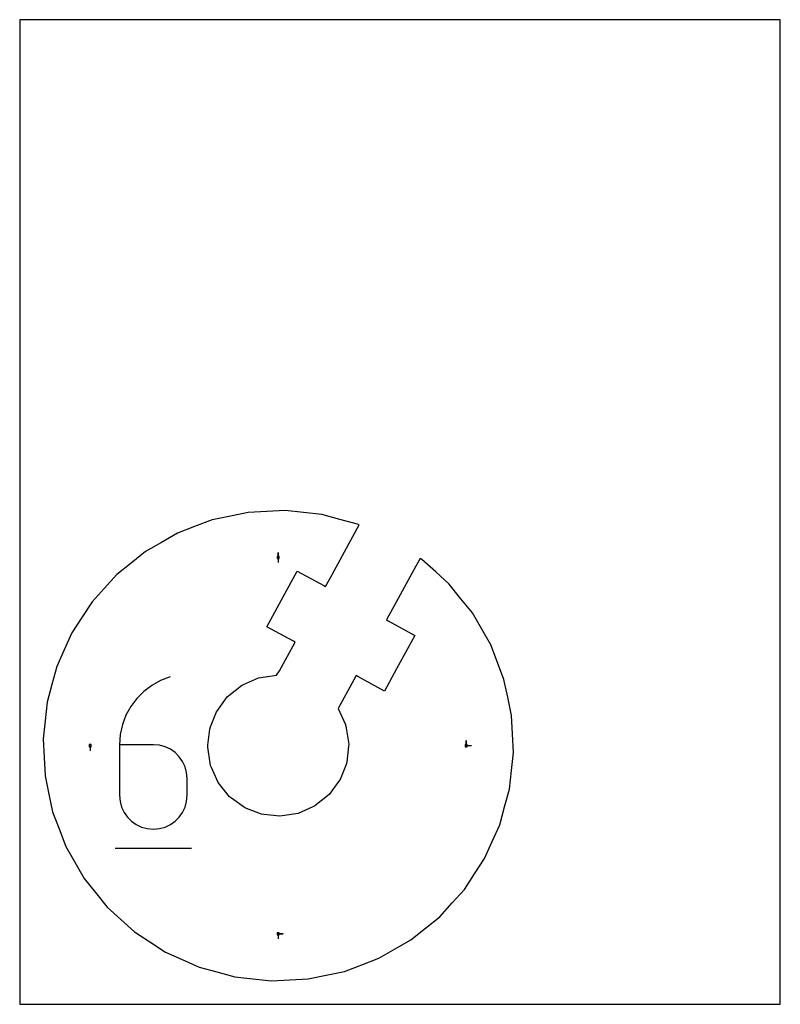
# Model space of a CAD drawing. Extents: x 0 to 216, y 0 to 279.
import ezdxf

# ---------------------------------------------------------------- set-up
doc = ezdxf.new("R2010")
doc.units = 0

msp = doc.modelspace()

# ---------------------------------------------------------------- linework, layer by layer
at = {"layer": 'annotation', "color": 1}
for p, q in [((73.393488, 126.774279), (73.393488, 128.203029)), ((73.393488, 126.774279), (73.393488, 128.203029)), ((73.393488, 128.203029), (73.393488, 126.774279)), ((73.393488, 126.774279), (73.393488, 125.345529)), ((42.757964, 92.929475), (40.007068, 91.898055)), ((42.757964, 92.929475), (42.757964, 92.929475)), ((37.482761, 90.508339), (35.210954, 88.795147)), ((40.007068, 91.898055), (37.482761, 90.508339)), ((33.217562, 86.793295), (31.528497, 84.537603)), ((35.210954, 88.795147), (33.217562, 86.793295)), ((31.528497, 84.537603), (30.169671, 82.06289)), ((30.169671, 82.06289), (29.166999, 79.403973)), ((29.166999, 79.403973), (28.546393, 76.595672)), ((28.546393, 76.595672), (28.333766, 73.672804)), ((20.012698, 73.393488), (20.012698, 71.964738)), ((28.333766, 73.672804), (28.333766, 59.300131)), ((37.936339, 73.672804), (28.333766, 73.672804)), ((39.663384, 73.51868), (37.936339, 73.672804)), ((41.288474, 73.074179), (39.663384, 73.51868)), ((42.78458, 72.366106), (41.288474, 73.074179)), ((126.774279, 73.393488), (126.774279, 74.822238)), ((126.774279, 73.393488), (126.774279, 74.822238)), ((126.774279, 74.822238), (126.774279, 73.393488)), ((126.774279, 73.393488), (128.203029, 73.393488)), ((44.124672, 71.421268), (42.78458, 72.366106)), ((45.281721, 70.266469), (44.124672, 71.421268)), ((46.228698, 68.928516), (45.281721, 70.266469)), ((46.938575, 67.434215), (46.228698, 68.928516)), ((47.384323, 65.810371), (46.938575, 67.434215)), ((47.538912, 64.08379), (47.384323, 65.810371)), ((47.538912, 59.300131), (47.538912, 64.08379)), ((47.538912, 64.08379), (47.538912, 64.08379)), ((28.333766, 59.300131), (28.333766, 59.300131)), ((28.333766, 59.300131), (28.488801, 57.572713)), ((47.384323, 57.572713), (47.538912, 59.300131)), ((28.488801, 57.572713), (28.935664, 55.946626)), ((28.935664, 55.946626), (29.646992, 54.449077)), ((46.228698, 54.449077), (46.938575, 55.946626)), ((46.938575, 55.946626), (47.384323, 57.572713)), ((29.646992, 54.449077), (30.59542, 53.107274)), ((30.59542, 53.107274), (31.753585, 51.948425)), ((44.124672, 51.948425), (45.281721, 53.107274)), ((45.281721, 53.107274), (46.228698, 54.449077)), ((31.753585, 51.948425), (33.094124, 50.999736)), ((33.094124, 50.999736), (34.589671, 50.288416)), ((41.288474, 50.288416), (42.78458, 50.999736)), ((42.78458, 50.999736), (44.124672, 51.948425)), ((34.589671, 50.288416), (36.212864, 49.841671)), ((36.212864, 49.841671), (37.936339, 49.68671)), ((37.936339, 49.68671), (39.663384, 49.841671)), ((37.936339, 49.68671), (37.936339, 49.68671)), ((39.663384, 49.841671), (41.288474, 50.288416)), ((27.131071, 44.281365), (48.752453, 44.281365)), ((73.393488, 20.012698), (74.822238, 20.012698)), ((73.393488, 20.012698), (74.822238, 20.012698)), ((74.822238, 20.012698), (73.393488, 20.012698)), ((73.393488, 20.012698), (73.393488, 18.583948))]:
    msp.add_line(p, q, dxfattribs=at)
at = {"layer": 'boundary', "color": 5}
for p, q in [((70.153504, 139.862622), (64.857612, 139.599314)), ((75.319577, 140.119476), (70.153504, 139.862622)), ((80.591446, 139.551112), (75.319577, 140.119476)), ((54.60581, 137.44893), (49.65049, 135.561951)), ((59.795316, 138.537463), (54.60581, 137.44893)), ((64.857612, 139.599314), (59.795316, 138.537463)), ((85.734086, 138.99668), (80.591446, 139.551112)), ((90.852168, 137.610599), (85.734086, 138.99668)), ((95.84479, 136.258494), (90.852168, 137.610599)), ((49.65049, 135.561951), (44.81664, 133.721228)), ((88.035045, 120.767086), (96.371033, 136.022518)), ((96.371033, 136.022518), (95.84479, 136.258494)), ((44.81664, 133.721228), (40.217526, 131.082298)), ((40.217526, 131.082298), (35.73115, 128.508056)), ((35.73115, 128.508056), (31.601474, 125.182187)), ((113.710235, 126.545678), (112.474972, 124.336749)), ((114.172258, 126.243862), (113.710235, 126.545678)), ((118.10323, 122.68529), (114.172258, 126.243862)), ((31.601474, 125.182187), (27.573027, 121.937844)), ((112.474972, 124.336749), (104.138984, 109.081317)), ((27.573027, 121.937844), (24.014456, 118.006871)), ((75.336843, 116.625543), (78.7848, 122.935542)), ((78.7848, 122.935542), (86.321609, 118.817222)), ((86.820596, 118.544561), (88.035045, 120.767086)), ((121.937844, 119.21395), (118.10323, 122.68529)), ((24.014456, 118.006871), (20.543115, 114.172257)), ((86.321609, 118.817222), (86.820596, 118.544561)), ((125.263713, 115.084273), (121.937844, 119.21395)), ((70.142333, 107.119233), (75.336843, 116.625543)), ((128.508056, 111.055826), (125.263713, 115.084273)), ((20.543115, 114.172257), (17.643303, 109.73303)), ((17.643303, 109.73303), (14.814575, 105.40262)), ((104.138984, 109.081317), (104.637971, 108.808657)), ((131.146986, 106.456713), (128.508056, 111.055826)), ((77.679142, 103.000913), (70.142333, 107.119233)), ((104.637971, 108.808657), (112.17478, 104.690337)), ((133.721228, 101.970337), (131.146986, 106.456713)), ((14.814575, 105.40262), (12.644936, 100.564406)), ((112.17478, 104.690337), (106.98027, 95.184026)), ((73.727759, 94.583768), (78.178129, 102.728252)), ((78.178129, 102.728252), (77.679142, 103.000913)), ((135.608207, 97.015017), (133.721228, 101.970337)), ((12.644936, 100.564406), (10.528482, 95.84479)), ((10.528482, 95.84479), (9.142401, 90.726709)), ((106.98027, 95.184026), (103.532313, 88.874028)), ((137.44893, 92.181167), (135.608207, 97.015017)), ((63.559838, 90.754803), (67.757188, 92.610111)), ((67.757188, 92.610111), (72.291698, 93.315888)), ((72.291698, 93.315888), (72.92288, 93.414129)), ((72.92288, 93.414129), (73.727759, 94.583768)), ((95.496517, 93.265008), (94.848153, 92.078459)), ((95.995504, 92.992348), (95.496517, 93.265008)), ((103.532313, 88.874028), (95.995504, 92.992348)), ((9.142401, 90.726709), (7.790296, 85.734086)), ((59.401478, 87.618098), (62.975588, 90.496554)), ((62.975588, 90.496554), (63.559838, 90.754803)), ((94.848153, 92.078459), (90.397783, 83.933975)), ((138.51078, 87.11887), (137.44893, 92.181167)), ((56.19666, 83.512005), (58.903979, 87.217431)), ((58.903979, 87.217431), (59.401478, 87.618098)), ((139.599314, 81.929364), (138.51078, 87.11887)), ((7.790296, 85.734086), (7.221932, 80.462217)), ((90.397783, 83.933975), (92.351861, 79.614039)), ((54.163752, 78.716365), (55.819814, 82.996228)), ((55.819814, 82.996228), (56.19666, 83.512005)), ((139.856168, 76.76329), (139.599314, 81.929364)), ((7.221932, 80.462217), (6.6675, 75.319577)), ((53.933236, 78.12063), (54.163752, 78.716365)), ((92.351861, 79.614039), (92.610111, 79.029789)), ((92.610111, 79.029789), (92.708352, 78.398607)), ((92.708352, 78.398607), (93.414129, 73.864096)), ((53.44132, 73.557979), (53.933236, 78.12063)), ((140.119477, 71.467399), (139.856168, 76.76329)), ((6.6675, 75.319577), (6.930809, 70.023686)), ((53.372848, 72.92288), (53.44132, 73.557979)), ((54.078625, 68.388369), (53.372848, 72.92288)), ((93.345656, 73.228998), (92.85374, 68.666347)), ((93.414129, 73.864096), (93.345656, 73.228998)), ((6.930809, 70.023686), (7.187663, 64.857612)), ((139.565044, 66.324759), (140.119477, 71.467399)), ((54.176866, 67.757188), (54.078625, 68.388369)), ((54.435115, 67.172937), (54.176866, 67.757188)), ((56.290423, 62.975588), (54.435115, 67.172937)), ((92.623224, 68.070611), (90.967162, 63.790748)), ((92.85374, 68.666347), (92.623224, 68.070611)), ((7.187663, 64.857612), (8.276196, 59.668106)), ((138.99668, 61.05289), (139.565044, 66.324759)), ((56.691089, 62.478089), (56.290423, 62.975588)), ((59.569545, 58.903979), (56.691089, 62.478089)), ((90.590317, 63.274971), (87.882997, 59.569545)), ((90.967162, 63.790748), (90.590317, 63.274971)), ((8.276196, 59.668106), (9.338047, 54.60581)), ((60.085322, 58.527134), (59.569545, 58.903979)), ((87.385499, 59.168878), (83.811389, 56.290422)), ((87.882997, 59.569545), (87.385499, 59.168878)), ((137.644576, 56.060267), (138.99668, 61.05289)), ((63.790749, 55.819814), (60.085322, 58.527134)), ((83.227139, 56.032173), (79.029789, 54.176865)), ((83.811389, 56.290422), (83.227139, 56.032173)), ((136.258495, 50.942186), (137.644576, 56.060267)), ((9.338047, 54.60581), (11.17877, 49.771959)), ((64.386485, 55.589298), (63.790749, 55.819814)), ((68.666347, 53.933236), (64.386485, 55.589298)), ((69.301445, 53.864764), (68.666347, 53.933236)), ((73.864097, 53.372848), (69.301445, 53.864764)), ((74.495278, 53.471088), (73.864097, 53.372848)), ((79.029789, 54.176865), (74.495278, 53.471088)), ((134.14204, 46.22257), (136.258495, 50.942186)), ((11.17877, 49.771959), (13.065748, 44.81664)), ((13.065748, 44.81664), (15.63999, 40.330264)), ((131.972402, 41.384356), (134.14204, 46.22257)), ((15.63999, 40.330264), (18.27892, 35.73115)), ((129.143673, 37.053946), (131.972402, 41.384356)), ((126.243862, 32.614719), (129.143673, 37.053946)), ((18.27892, 35.73115), (21.523263, 31.702704)), ((21.523263, 31.702704), (24.849133, 27.573027)), ((122.772521, 28.780105), (126.243862, 32.614719)), ((119.21395, 24.849132), (122.772521, 28.780105)), ((24.849133, 27.573027), (28.683746, 24.101686)), ((28.683746, 24.101686), (32.614719, 20.543115)), ((115.185503, 21.604789), (119.21395, 24.849132)), ((32.614719, 20.543115), (36.945129, 17.714386)), ((111.055826, 18.27892), (115.185503, 21.604789)), ((36.945129, 17.714386), (41.384356, 14.814575)), ((106.56945, 15.704678), (111.055826, 18.27892)), ((41.384356, 14.814575), (46.103972, 12.69812)), ((101.970337, 13.065748), (106.56945, 15.704678)), ((46.103972, 12.69812), (50.942186, 10.528482)), ((92.181167, 9.338046), (97.136486, 11.225025)), ((97.136486, 11.225025), (101.970337, 13.065748)), ((50.942186, 10.528482), (55.934809, 9.176377)), ((55.934809, 9.176377), (61.05289, 7.790296)), ((86.991661, 8.249513), (92.181167, 9.338046)), ((61.05289, 7.790296), (66.195531, 7.235864)), ((66.195531, 7.235864), (71.467399, 6.6675)), ((71.467399, 6.6675), (76.633473, 6.924354)), ((76.633473, 6.924354), (81.929364, 7.187663)), ((81.929364, 7.187663), (86.991661, 8.249513))]:
    msp.add_line(p, q, dxfattribs=at)
at = {"layer": 'frame', "color": 5}
for p, q in [((215.9, 279.4), (0, 279.4)), ((0, 279.4), (0, 0)), ((215.9, 0), (215.9, 279.4)), ((0, 0), (215.9, 0))]:
    msp.add_line(p, q, dxfattribs=at)
at = {"layer": 'hole', "color": 5}
for p, q in [((73.679238, 127.060029), (73.107738, 127.060029)), ((73.107738, 127.060029), (73.107738, 126.488529)), ((73.107738, 126.488529), (73.679238, 126.488529)), ((73.679238, 126.488529), (73.679238, 127.060029)), ((20.298448, 73.679238), (19.726948, 73.679238)), ((19.726948, 73.679238), (19.726948, 73.107738)), ((19.726948, 73.107738), (20.298448, 73.107738)), ((20.298448, 73.107738), (20.298448, 73.679238)), ((127.060029, 73.679238), (126.488529, 73.679238)), ((126.488529, 73.679238), (126.488529, 73.107738)), ((126.488529, 73.107738), (127.060029, 73.107738)), ((127.060029, 73.107738), (127.060029, 73.679238)), ((73.679238, 20.298448), (73.107738, 20.298448)), ((73.107738, 20.298448), (73.107738, 19.726948)), ((73.107738, 19.726948), (73.679238, 19.726948)), ((73.679238, 19.726948), (73.679238, 20.298448))]:
    msp.add_line(p, q, dxfattribs=at)

doc.saveas('drawing.dxf')
